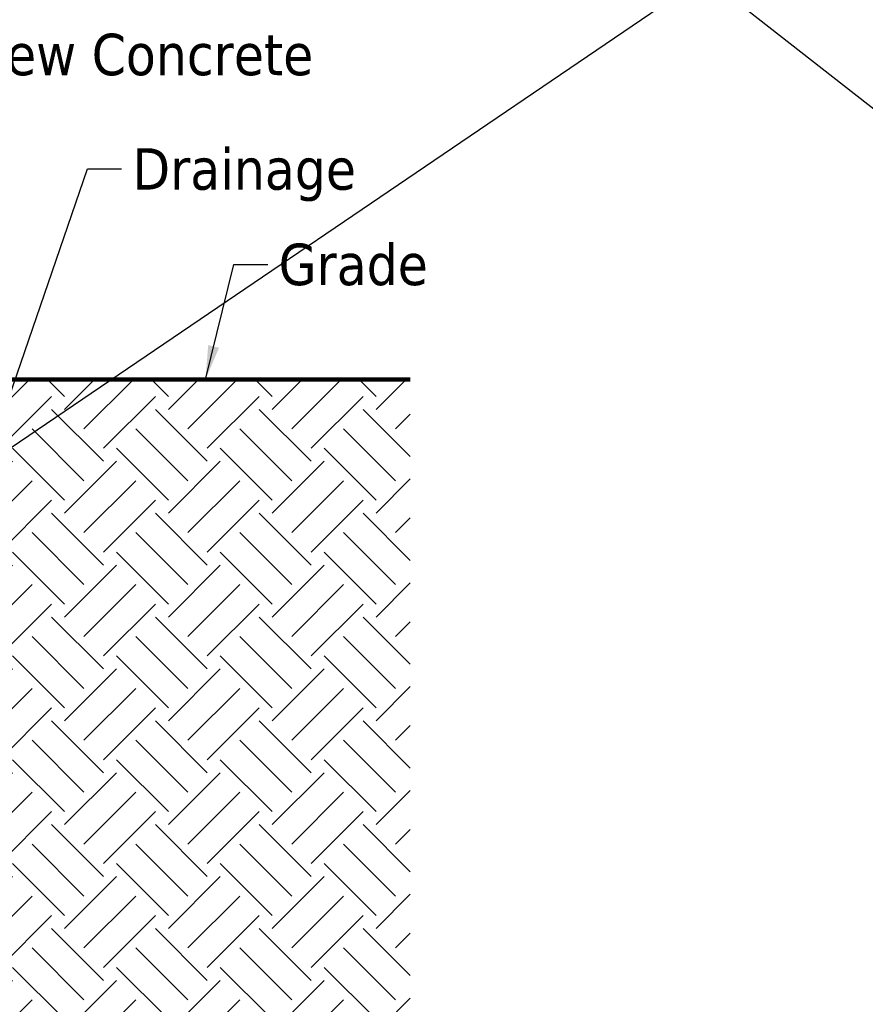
# Model space of a CAD drawing. Header units: feet. Extents: x -744 to -375, y 205 to 389.
# Tile 21 of 40: x -465 to -451, y 318 to 335. Entities that reach past the tile are written whole.
import ezdxf

# ---------------------------------------------------------------- set-up
doc = ezdxf.new("R2010")
doc.units = ezdxf.units.FT
doc.header["$MEASUREMENT"] = 0
for name, color, linetype, lineweight in [('Hatch (ANSI)', 7, 'Continuous', 18), ('Sketch Geometry (ANSI)', 7, 'Continuous', 25), ('Symbol (ANSI)', 7, 'Continuous', 25)]:
    doc.layers.add(name, color=color, linetype=linetype, lineweight=lineweight)
doc.layers.add('RD_P_Text', color=1, linetype='Continuous')
doc.styles.add('Note Text (ANSI)', font='tahoma.ttf')
doc.dimstyles.new('Default (ANSI)$7', dxfattribs={"dimscale": 5.882353, "dimtxt": 0.12, "dimasz": 0.098425, "dimexe": 0.125, "dimexo": 0.0625, "dimgap": 0.031496, "dimtad": 0, "dimtih": 1, "dimtoh": 1, "dimdec": 3, "dimrnd": 1e-08, "dimzin": 3, "dimdsep": 46, "dimlunit": 5, "dimtxsty": 'Note Text (ANSI)', "dimcen": 0.09, "dimdle": 0.393701, "dimclrd": 256, "dimclre": 256, "dimclrt": 256, "dimadec": 0, "dimazin": 1, "dimtfac": 1, "dimtofl": 0, "dimtmove": 0, "dimatfit": 3, "dimfxl": 1, "dimfrac": 2, "dimtolj": 1, "dimtzin": 4, "dimlwd": -1, "dimlwe": -1, "dimarcsym": 0})

msp = doc.modelspace()

# ---------------------------------------------------------------- hatches: boundary and pattern name
at = {"layer": 'Hatch (ANSI)'}
h = msp.add_hatch(dxfattribs=at)
h.set_pattern_fill('EARTH', color=247, scale=5, angle=45, style=0, pattern_type=2)
h.set_pattern_definition([(45, (-514.7404, 281.9874), (0, 1.767767), [1.25, -1.25]), (45, (-515.0718, 282.3189), (0, 1.767767), [1.25, -1.25]), (45, (-515.4033, 282.6503), (0, 1.767767), [1.25, -1.25]), (135, (-515.4033, 282.8713), (-1.767767, 3e-16), [1.25, -1.25]), (135, (-515.0718, 283.2028), (-1.767767, 3e-16), [1.25, -1.25]), (135, (-514.7404, 283.5342), (-1.767767, 3e-16), [1.25, -1.25])])
h.paths.add_polyline_path([(-488.32086, 329.12355), (-488.32086, 318.91158), (-503.32086, 318.91158), (-503.32086, 329.12355), (-505.47452, 329.12355), (-505.47452, 316.14758), (-488.70141, 318.05921), (-475.52061, 316.375), (-462.71717, 317.8342), (-458.25103, 317.26353), (-458.25103, 329.12355), (-466.2922, 329.12355), (-466.2922, 318.91158), (-481.2922, 318.91158), (-481.2922, 329.12355)])

# ---------------------------------------------------------------- linework, layer by layer
at = {"layer": 'RD_P_Text', "flags": 128}
for points in [[(-374.5205, 389.45388), (-532.12141, 282.39639)], [(-514.91607, 384.18124), (-384.38489, 282.16714)]]:
    msp.add_lwpolyline(points, dxfattribs=at)
at = {"layer": 'Sketch Geometry (ANSI)', "color": 2, "lineweight": 140}
msp.add_line((-505.47452, 329.12355), (-458.25103, 329.12355), dxfattribs=at)

# ---------------------------------------------------------------- texts
at = {"layer": 'Symbol (ANSI)', "color": 2, "attachment_point": 1, "style": 'Note Text (ANSI)'}
for s, insert, char_height, width in [('{New Concrete}', (-465.75479, 335.00929), 0.7058824, 5.977691), ('{Drainage}', (-462.98037, 333.06041), 0.705882, 3.8383067), ('{Grade}', (-460.49163, 331.43519), 0.705882, 2.5552484)]:
    msp.add_mtext(s, dxfattribs=dict(at, insert=insert, char_height=char_height, width=width))

# ---------------------------------------------------------------- leaders
at = {"layer": 'Symbol (ANSI)', "color": 2, "annotation_type": 0, "has_hookline": 1, "hookline_direction": 0}
for points, text_width in [([(-470.38998, 324.37434), (-466.51904, 334.65635), (-465.94006, 334.65635)], 5.88219), ([(-468.23932, 319.64228), (-463.74461, 332.70747), (-463.16564, 332.70747)], 3.74132), ([(-461.73691, 329.12355), (-461.25587, 331.08225), (-460.6769, 331.08225)], 2.49832)]:
    msp.add_leader(points, dimstyle='Default (ANSI)$7', override={"dimtad": 0}, dxfattribs=dict(at, text_width=text_width))

doc.saveas('drawing.dxf')
